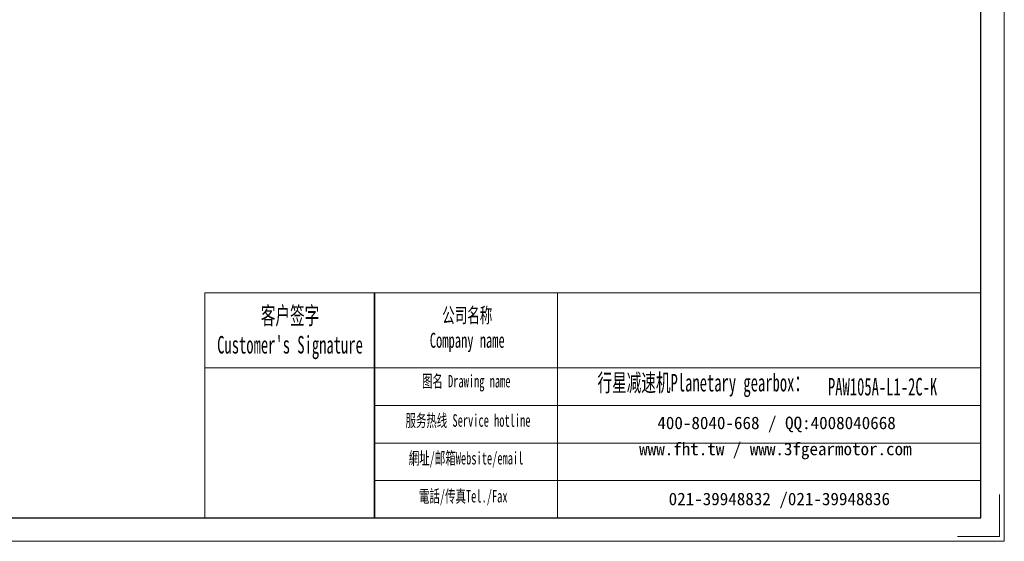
# Model space of a CAD drawing. Header units: millimetres. Extents: x 3821 to 4581, y -174 to 374.
# Tile 3 of 7: x 4201 to 4581, y -174 to 28. Entities that reach past the tile are written whole.
import ezdxf

# ---------------------------------------------------------------- set-up
doc = ezdxf.new("R2010")
doc.units = ezdxf.units.MM
doc.layers.get('0').update_dxf_attribs({"lineweight": 35})
for name, color, linetype, lineweight in [('7标注层', 4, 'Continuous', 18), ('SLD-0', 7, 'Continuous', 18), ('图框_外框线', 7, 'Continuous', 18)]:
    doc.layers.add(name, color=color, linetype=linetype, lineweight=lineweight)
doc.styles.add('SLDTEXTSTYLE4', font='txt', dxfattribs={"width": 0.611111})

msp = doc.modelspace()

# ---------------------------------------------------------------- linework, layer by layer
msp.add_line((4337.9632, -77.8767), (4337.9632, -164.7634))
at = {"layer": '7标注层', "color": 0}
msp.add_line((4272.4208, -77.8767), (4272.4208, -164.7485), dxfattribs=at)
at = {"layer": '图框_外框线'}
for p, q in [((4272.4208, -77.8767), (4337.9632, -77.8767)), ((4337.9632, -77.8767), (4337.9632, -164.7485)), ((4337.9632, -77.8767), (4571.9686, -77.8767)), ((4408.5808, -77.8767), (4408.5808, -164.7485)), ((4272.4208, -106.8659), (4337.9632, -106.8659)), ((4337.9632, -106.8659), (4571.9686, -106.8659)), ((4337.9632, -121.3605), (4571.9686, -121.3605)), ((4337.9632, -135.8551), (4571.9686, -135.8551)), ((4337.9632, -150.3497), (4571.9686, -150.3497))]:
    msp.add_line(p, q, dxfattribs=at)
at = {"layer": '图框_外框线', "color": 3}
msp.add_lwpolyline([(3820.8919, -173.7976), (4581.0177, -173.7976), (4581.0177, 363.7199), (3820.8919, 363.7199)], close=True, dxfattribs=at)
at = {"layer": '图框_外框线', "color": 3, "lineweight": 25}
msp.add_lwpolyline([(3866.1375, -164.7485), (4571.9686, -164.7485), (4571.9686, 354.6708), (3866.1375, 354.6708)], close=True, dxfattribs=at)
at = {"layer": '图框_外框线', "color": 3}
msp.add_lwpolyline([(4579.2079, -155.6994), (4579.2079, -171.9878), (4562.9195, -171.9878)], dxfattribs=at)

# ---------------------------------------------------------------- texts
at = {"layer": 'SLD-0', "color": 1, "attachment_point": 2, "style": 'SLDTEXTSTYLE4'}
for s, insert, char_height, width in [("{\\fSimSun|b1|i0|c134|p2;客户签字\\PCustomer's Signature}", (4305.305, -83.2398), 6.764147, 84.146691), ('{\\fSimSun|b1|i0|c134|p2;公司名称\\PCompany name}', (4373.7199, -83.5988), 5.797841, 75.063934), ('{\\fSimSun|b1|i0|c134|p2;图名 Drawing name}', (4373.3236, -109.5377), 4.831534, 61.788962), ('{\\fSimSun|b1|i0|c134|p2;  \\H1.1667x;行星减速机Planetary gearbox\\fSimSun|b0|i0|c134|p2;：}', (4462.396, -109.165), 5.797841, 91.186351), ('PAW105A-L1-2C-K', (4534.0258, -110.7044), 6.764147, 49.225947), ('{\\fSimSun|b1|i0|c134|p2;服务热线 Service hotline}', (4374.0088, -124.7304), 4.831534, 68.838839), ('{\\fSimSun|b1|i0|c134|p2;網址/邮箱Website/email}', (4373.2564, -139.2871), 4.831534, 71.654752), ('{\\fSimSun|b1|i0|c134|p2;電話/传真Tel./Fax}', (4372.174, -153.9572), 4.831534, 72.516549)]:
    msp.add_mtext(s, dxfattribs=dict(at, insert=insert, char_height=char_height, width=width))
at = {"layer": 'SLD-0', "color": 1, "char_height": 4.831534, "attachment_point": 2}
for s, insert, width in [('{\\fSimSun|b1|i0|c134|p2;400-8040-668 / QQ:4008040668}', (4493.1079, -125.6536), 140.672086), ('{\\fSimSun|b1|i0|c134|p2;www.fht.tw / www.3fgearmotor.com }', (4492.6624, -135.717), 140.830444), ('{\\fSimSun|b1|i0|c134|p2;021-39948832 /021-39948836 }', (4494.1854, -155.0136), 107.534697)]:
    msp.add_mtext(s, dxfattribs=dict(at, insert=insert, width=width))

doc.saveas('drawing.dxf')
